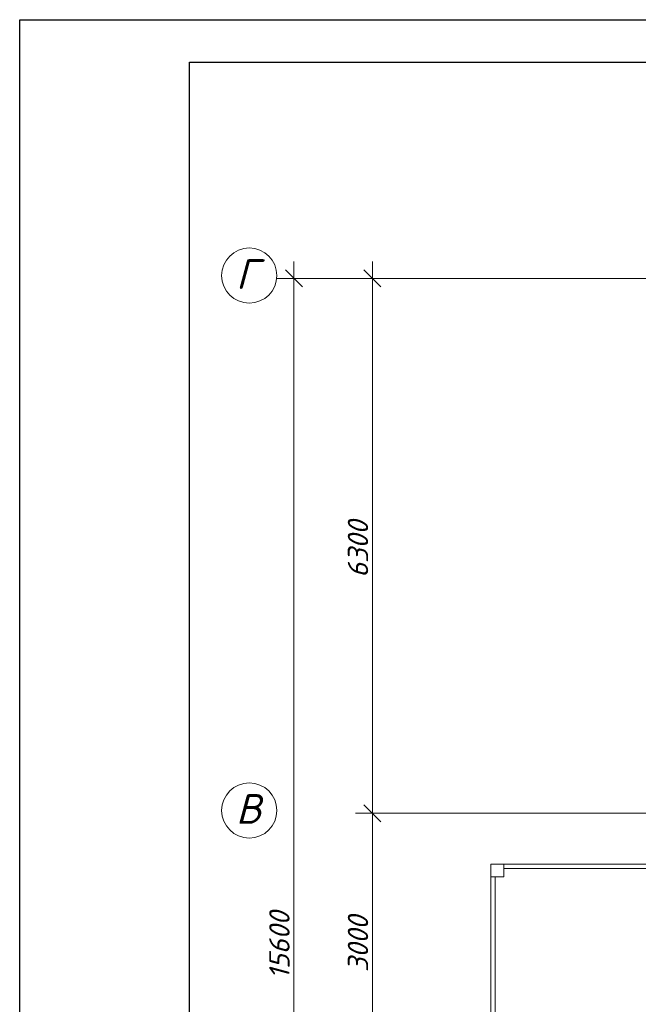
# Model space of a CAD drawing. Header units: millimetres. Extents: x 1114507 to 93926427, y 174473 to 817039.
# Tile 71 of 256: x 1740170 to 1747452, y 205875 to 217472. Entities that reach past the tile are written whole.
import ezdxf

# ---------------------------------------------------------------- set-up
doc = ezdxf.new("R2010")
doc.units = ezdxf.units.MM
doc.layers.add('kcd_tx', color=7, linetype='Continuous')
doc.layers.add('PLAN', color=250, linetype='Continuous', lineweight=25)
doc.layers.add('размеры', color=12, linetype='Continuous', lineweight=15)
doc.styles.get("Standard").update_dxf_attribs({"font": 'isocpeui.ttf'})

# ---------------------------------------------------------------- blocks, each defined once
blk = doc.blocks.new('blokqav2mak')
at = {"color": 0, "linetype": 'ByBlock', "lineweight": 0}
for p, q in [((1541155, 782325), (1540955, 782525)), ((1542080, 782325), (1541880, 782525)), ((1541880, 776225), (1542080, 776025)), ((1542080, 776025), (1541880, 776225))]:
    blk.add_line(p, q, dxfattribs=at)
at = {"lineweight": 0, "ltscale": 100}
for p, q in [((1543375, 775525, 0), (1543375, 769325, 0)), ((1545375, 775525), (1543375, 775525)), ((1545325, 775475), (1543525, 775475)), ((1543425, 775375, 0), (1543425, 769475, 0))]:
    blk.add_line(p, q, dxfattribs=at)
at = {"layer": 'kcd_tx', "color": 152, "lineweight": 0, "ltscale": 100}
for p, q in [((1541055, 766625), (1541055, 782625)), ((1541980, 782625), (1541980, 775925)), ((1545482, 782425), (1540855, 782425)), ((1545482, 782425), (1541780, 782425)), ((1541980, 776325), (1541980, 772925)), ((1545482, 776125), (1541780, 776125)), ((1545482, 776125), (1541780, 776125))]:
    blk.add_line(p, q, dxfattribs=at)
at = {"layer": 'PLAN', "color": 158, "lineweight": 0}
for centre in [(1540530, 782458), (1540530, 776158)]:
    blk.add_circle(centre, 325, dxfattribs=at)
at = {"layer": 'размеры', "lineweight": 0, "ltscale": 5}
for p, q in [((1543525, 775525), (1543375, 775525)), ((1543375, 775525), (1543375, 775375)), ((1543525, 775375), (1543525, 775525)), ((1543375, 775375), (1543525, 775375))]:
    blk.add_line(p, q, dxfattribs=at)
at = {"layer": 'kcd_tx', "color": 152, "lineweight": 0}
for s, p in [('6300', (1541930, 778899)), ('15600', (1541005, 774170)), ('3000', (1541930, 774255))]:
    blk.add_text(s, height=240, rotation=90, dxfattribs=at).set_placement(p)
at = {"layer": 'PLAN', "lineweight": 0}
for s, p in [('Г', (1540373, 782301)), ('B', (1540374, 776001))]:
    blk.add_text(s, height=350, dxfattribs=at).set_placement(p)

msp = doc.modelspace()

# ---------------------------------------------------------------- linework, layer by layer
at = {"color": 5, "elevation": 0}
msp.add_lwpolyline([(1740170.2, 217471.9), (1793028.2, 217471.9), (1793028.2, 187771.9), (1740170.2, 187771.9)], close=True, dxfattribs=at)
at = {"color": 5, "lineweight": 30, "elevation": 0}
msp.add_lwpolyline([(1742170.2, 216971.9), (1792528.2, 216971.9), (1792528.2, 188271.9), (1742170.2, 188271.9)], close=True, dxfattribs=at)
at = {"layer": 'Defpoints', "color": 3, "linetype": 'ByBlock', "elevation": 0}
msp.add_lwpolyline([(1740170.2, 217471.9), (1782170.2, 217471.9), (1782170.2, 187771.9), (1740170.2, 187771.9)], close=True, dxfattribs=at)

# ---------------------------------------------------------------- block references
at = {"color": 0}
msp.add_blockref('blokqav2mak', (202342.3, -567999.8), dxfattribs=at)

doc.saveas('drawing.dxf')
